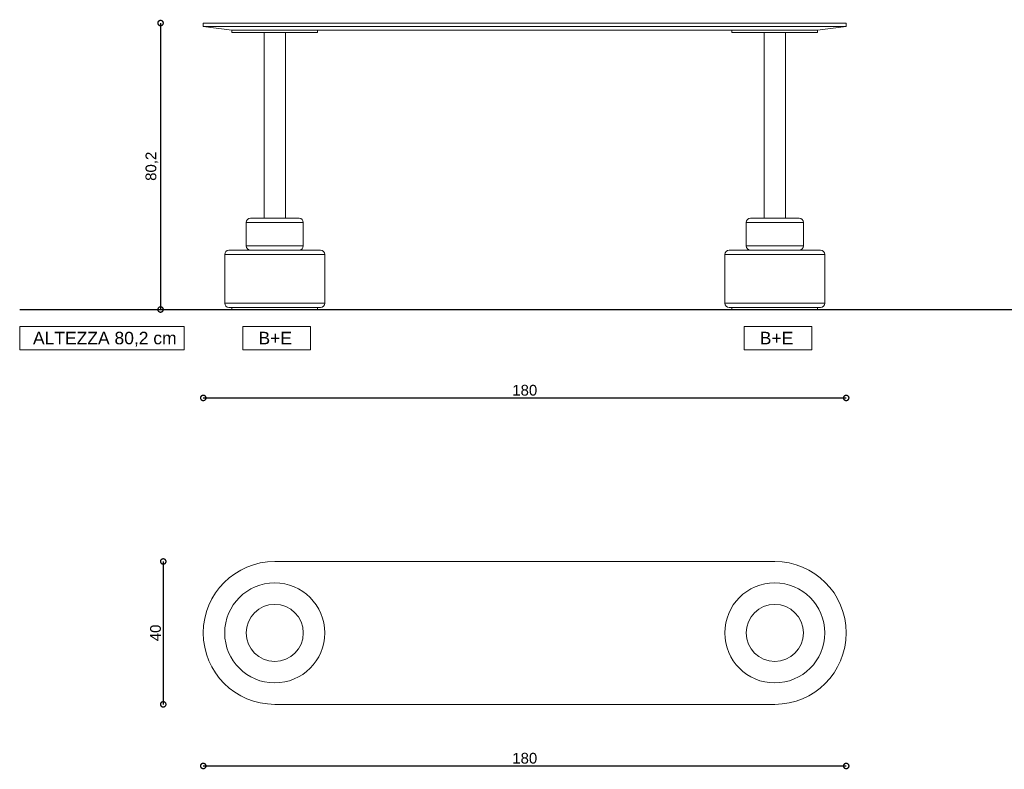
# Model space of a CAD drawing. Header units: millimetres. Extents: x 212 to 4870, y -1159 to 1622.
# Tile 5 of 21: x 4156 to 4431, y -1159 to -950. Entities that reach past the tile are written whole.
import ezdxf

# ---------------------------------------------------------------- set-up
doc = ezdxf.new("R2010")
doc.units = ezdxf.units.MM
doc.header["$PDSIZE"] = -1
doc.layers.get('0').update_dxf_attribs({"lineweight": 9})
doc.styles.get("Standard").update_dxf_attribs({"font": 'Arial.ttf'})
doc.dimstyles.new('ISO-25', dxfattribs={"dimtxt": 3, "dimasz": 3, "dimexe": 1.25, "dimexo": 0.625, "dimtad": 1, "dimdec": 1, "dimtxsty": 'Standard', "dimblk": 'DOTSMALL', "dimblk1": 'DOTSMALL', "dimblk2": 'DOTSMALL', "dimcen": 2.5, "dimse1": 1, "dimse2": 1, "dimadec": 0, "dimazin": 0, "dimtfac": 1, "dimtdec": 1, "dimtmove": 0, "dimatfit": 3, "dimldrblk": 'DOTSMALL', "dimfxl": 1, "dimarcsym": 0})

# ---------------------------------------------------------------- blocks, each defined once
blk = doc.blocks.new('_DotSmall')
at = {"color": 0, "linetype": 'ByBlock', "const_width": 0.5}
blk.add_lwpolyline([(-0.0625, 0, 1), (0.0625, 0, 1)], format="xyb", close=True, dxfattribs=at)
blk = doc.blocks.new('*D78')
at = {"color": 0, "lineweight": -2, "transparency": 16777216}
blk.add_line((4195.05, -950.49), (4195.05, -1030.69), dxfattribs=at)
at = {"layer": 'Defpoints', "color": 0, "transparency": 16777216}
for p in [(4207.01, -950.49), (4195.05, -1030.69), (4207.01, -1030.69)]:
    blk.add_point(p, dxfattribs=at)
at = {"color": 0, "lineweight": -2, "transparency": 16777216, "xscale": 3, "yscale": 3, "zscale": 3}
for p, rotation in [((4195.05, -950.49), 90), ((4195.05, -1030.69), 270)]:
    blk.add_blockref('_DotSmall', p, dxfattribs=dict(at, rotation=rotation))
at = {"color": 0, "transparency": 16777216, "insert": (4192.62, -990.59), "char_height": 3, "attachment_point": 5, "rotation": 90}
blk.add_mtext('80,2', dxfattribs=at)
blk = doc.blocks.new('*D79')
at = {"color": 0, "lineweight": -2, "transparency": 16777216}
blk.add_line((4207.01, -1055.44), (4387.01, -1055.44), dxfattribs=at)
at = {"layer": 'Defpoints', "color": 0, "transparency": 16777216}
for p in [(4387.01, -950.49), (4207.01, -951.49), (4387.01, -1055.44)]:
    blk.add_point(p, dxfattribs=at)
at = {"color": 0, "lineweight": -2, "transparency": 16777216, "xscale": 3, "yscale": 3, "zscale": 3, "rotation": 180}
blk.add_blockref('_DotSmall', (4207.01, -1055.44), dxfattribs=at)
at = {"color": 0, "lineweight": -2, "transparency": 16777216, "xscale": 3, "yscale": 3, "zscale": 3}
blk.add_blockref('_DotSmall', (4387.01, -1055.44), dxfattribs=at)
at = {"color": 0, "transparency": 16777216, "insert": (4297.01, -1053.3), "char_height": 3, "attachment_point": 5}
blk.add_mtext('180', dxfattribs=at)
blk = doc.blocks.new('*D80')
at = {"color": 0, "lineweight": -2, "transparency": 16777216}
blk.add_line((4195.8, -1101.22), (4195.8, -1141.22), dxfattribs=at)
at = {"layer": 'Defpoints', "color": 0, "transparency": 16777216}
for p in [(4227.01, -1101.22), (4195.8, -1141.22), (4227.01, -1141.22)]:
    blk.add_point(p, dxfattribs=at)
at = {"color": 0, "lineweight": -2, "transparency": 16777216, "xscale": 3, "yscale": 3, "zscale": 3}
for p, rotation in [((4195.8, -1101.22), 90), ((4195.8, -1141.22), 270)]:
    blk.add_blockref('_DotSmall', p, dxfattribs=dict(at, rotation=rotation))
at = {"color": 0, "transparency": 16777216, "insert": (4193.65, -1121.22), "char_height": 3, "attachment_point": 5, "rotation": 90}
blk.add_mtext('40', dxfattribs=at)
blk = doc.blocks.new('*D81')
at = {"color": 0, "lineweight": -2, "transparency": 16777216}
blk.add_line((4207.01, -1158.47), (4387.01, -1158.47), dxfattribs=at)
at = {"layer": 'Defpoints', "color": 0, "transparency": 16777216}
for p in [(4207.01, -1121.22), (4387.01, -1121.22), (4387.01, -1158.47)]:
    blk.add_point(p, dxfattribs=at)
at = {"color": 0, "lineweight": -2, "transparency": 16777216, "xscale": 3, "yscale": 3, "zscale": 3, "rotation": 180}
blk.add_blockref('_DotSmall', (4207.01, -1158.47), dxfattribs=at)
at = {"color": 0, "lineweight": -2, "transparency": 16777216, "xscale": 3, "yscale": 3, "zscale": 3}
blk.add_blockref('_DotSmall', (4387.01, -1158.47), dxfattribs=at)
at = {"color": 0, "transparency": 16777216, "insert": (4297.01, -1156.32), "char_height": 3, "attachment_point": 5}
blk.add_mtext('180', dxfattribs=at)

msp = doc.modelspace()

# ---------------------------------------------------------------- linework, layer by layer
at = {"color": 7, "linetype": 'Continuous', "lineweight": 9}
for p, q in [((4207.01, -950.49), (4207.01, -951.49)), ((4207.01, -950.49), (4227.01, -950.49)), ((4227.01, -950.49), (4367.01, -950.49)), ((4367.01, -950.49), (4387.01, -950.49)), ((4387.01, -951.49), (4387.01, -950.49)), ((4207.01, -951.49), (4215.01, -952.49)), ((4227.01, -951.49), (4207.01, -951.49)), ((4215.01, -952.49), (4215.01, -953.09)), ((4227.01, -952.49), (4215.01, -952.49)), ((4215.01, -953.09), (4227.01, -953.09)), ((4224.01, -953.09), (4224.01, -1005.09)), ((4367.01, -951.49), (4227.01, -951.49)), ((4367.01, -952.49), (4227.01, -952.49)), ((4227.01, -953.09), (4239.01, -953.09)), ((4230.01, -1005.09), (4230.01, -953.09)), ((4239.01, -953.09), (4239.01, -952.49)), ((4355.01, -952.49), (4355.01, -953.09)), ((4355.01, -953.09), (4367.01, -953.09)), ((4364.01, -953.09), (4364.01, -1005.09)), ((4387.01, -951.49), (4367.01, -951.49)), ((4379.01, -952.49), (4367.01, -952.49)), ((4367.01, -953.09), (4379.01, -953.09)), ((4370.01, -1005.09), (4370.01, -953.09)), ((4387.01, -951.49), (4379.01, -952.49)), ((4379.01, -953.09), (4379.01, -952.49)), ((4220.21, -1005.09), (4233.81, -1005.09)), ((4360.21, -1005.09), (4373.81, -1005.09)), ((4219.01, -1006.29), (4219.01, -1012.89)), ((4235.01, -1012.89), (4235.01, -1006.29)), ((4359.01, -1006.29), (4359.01, -1012.89)), ((4375.01, -1012.89), (4375.01, -1006.29)), ((4214.21, -1014.09), (4239.81, -1014.09)), ((4354.21, -1014.09), (4379.81, -1014.09)), ((4213.01, -1015.29), (4213.01, -1028.89)), ((4241.01, -1028.89), (4241.01, -1015.29)), ((4353.01, -1015.29), (4353.01, -1028.89)), ((4381.01, -1028.89), (4381.01, -1015.29)), ((4239.81, -1030.09), (4214.21, -1030.09)), ((4215.01, -1030.09), (4215.01, -1030.69)), ((4227.01, -1030.69), (4215.01, -1030.69)), ((4239.01, -1030.69), (4227.01, -1030.69)), ((4239.01, -1030.69), (4239.01, -1030.09)), ((4379.81, -1030.09), (4354.21, -1030.09)), ((4355.01, -1030.09), (4355.01, -1030.69)), ((4367.01, -1030.69), (4355.01, -1030.69)), ((4379.01, -1030.69), (4367.01, -1030.69)), ((4379.01, -1030.69), (4379.01, -1030.09))]:
    msp.add_line(p, q, dxfattribs=at)
at = {"color": 252, "linetype": 'Continuous', "lineweight": 9}
for p, q in [((4235.01, -1006.29), (4219.01, -1006.29)), ((4375.01, -1006.29), (4359.01, -1006.29)), ((4219.01, -1012.89), (4235.01, -1012.89)), ((4359.01, -1012.89), (4375.01, -1012.89)), ((4241.01, -1015.29), (4213.01, -1015.29)), ((4381.01, -1015.29), (4353.01, -1015.29)), ((4213.01, -1028.89), (4241.01, -1028.89)), ((4353.01, -1028.89), (4381.01, -1028.89))]:
    msp.add_line(p, q, dxfattribs=at)
at = {"lineweight": 30}
msp.add_line((4155.61, -1030.69), (4800.36, -1030.69), dxfattribs=at)
for p, q in [((4227.01, -1101.22), (4367.01, -1101.22)), ((4367.01, -1141.22), (4227.01, -1141.22))]:
    msp.add_line(p, q)
for points in [[(4155.61, -1035.48), (4201.67, -1035.48), (4201.67, -1041.99), (4155.61, -1041.99)], [(4218.05, -1035.48), (4237.03, -1035.48), (4237.03, -1041.99), (4218.05, -1041.99)], [(4358.4, -1035.48), (4377.38, -1035.48), (4377.38, -1041.99), (4358.4, -1041.99)]]:
    msp.add_lwpolyline(points, close=True)
at = {"color": 252, "linetype": 'Continuous', "lineweight": 9}
for centre, radius in [((4227.01, -1121.22), 14), ((4367.01, -1121.22), 14), ((4227.01, -1121.22), 8), ((4367.01, -1121.22), 8)]:
    msp.add_circle(centre, radius, dxfattribs=at)
at = {"color": 7, "linetype": 'Continuous', "lineweight": 9}
for centre, start, end in [((4220.21, -1006.29), 90, 180), ((4233.81, -1006.29), 0, 90), ((4360.21, -1006.29), 90, 180), ((4373.81, -1006.29), 0, 90), ((4214.21, -1015.29), 90, 180), ((4220.21, -1012.89), 180, 270), ((4233.81, -1012.89), 270, 0), ((4239.81, -1015.29), 0, 90), ((4354.21, -1015.29), 90, 180), ((4360.21, -1012.89), 180, 270), ((4373.81, -1012.89), 270, 0), ((4379.81, -1015.29), 0, 90), ((4214.21, -1028.89), 180, 270), ((4239.81, -1028.89), 270, 0), ((4354.21, -1028.89), 180, 270), ((4379.81, -1028.89), 270, 0)]:
    msp.add_arc(centre, 1.2, start, end, dxfattribs=at)
for centre, start, end in [((4227.01, -1121.22), 90, 270), ((4367.01, -1121.22), 270, 90)]:
    msp.add_arc(centre, 20, start, end)

# ---------------------------------------------------------------- texts
at = {"char_height": 3.5, "attachment_point": 1}
for s, insert in [('ALTEZZA 80,2 cm', (4159.33, -1036.92)), ('B+E', (4222.47, -1036.92)), ('B+E', (4362.82, -1036.92))]:
    msp.add_mtext_dynamic_manual_height_columns(s, width=48.7685, gutter_width=17.5, heights=[0], dxfattribs=dict(at, insert=insert))

# ---------------------------------------------------------------- dimensions: what is measured, and where the dimension line sits
for base, p1, p2, picture, middle in [((4195.05, -1030.69), (4207.01, -950.49), (4207.01, -1030.69), '*D78', (4192.62, -990.59)), ((4195.8, -1141.22), (4227.01, -1101.22), (4227.01, -1141.22), '*D80', (4193.65, -1121.22))]:
    dim = msp.add_linear_dim(base=base, p1=p1, p2=p2, angle=90, dimstyle='ISO-25')
    dim.commit()
    dim.dimension.update_dxf_attribs({"geometry": picture, "text_midpoint": middle})
for base, p1, p2, picture, middle in [((4387.01, -1055.44), (4207.01, -951.49), (4387.01, -950.49), '*D79', (4297.01, -1053.3)), ((4387.01, -1158.47), (4207.01, -1121.22), (4387.01, -1121.22), '*D81', (4297.01, -1156.32))]:
    dim = msp.add_linear_dim(base=base, p1=p1, p2=p2, dimstyle='ISO-25')
    dim.commit()
    dim.dimension.update_dxf_attribs({"geometry": picture, "text_midpoint": middle})

doc.saveas('drawing.dxf')
